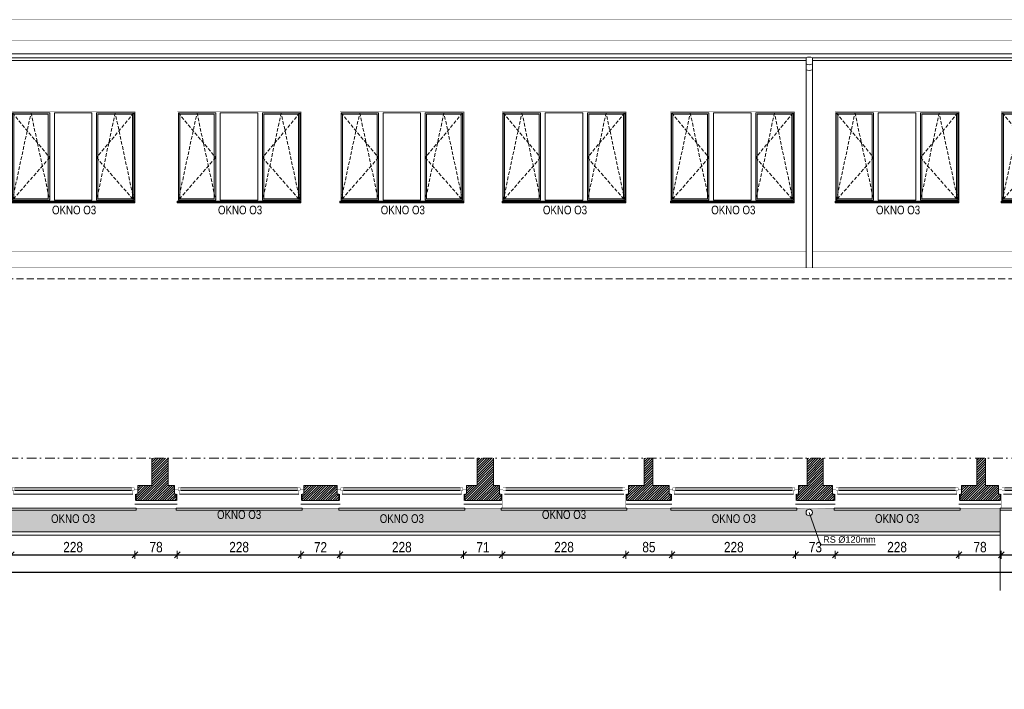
# Model space of a CAD drawing. Header units: millimetres. Extents: x 18880 to 99371, y -5529 to 27899.
# Tile 36 of 161: x 24993 to 26808, y 8044 to 9278. Entities that reach past the tile are written whole.
import ezdxf

# ---------------------------------------------------------------- set-up
doc = ezdxf.new("R2010")
doc.units = ezdxf.units.MM
doc.set_wipeout_variables(frame=1)
doc.linetypes.add('DASHED', pattern=[19.05, 12.7, -6.35])
doc.linetypes.add('Kropki i Kreski', pattern=[335.138881, 176.388884, -88.194442, 0, -70.555556])
for name, color, linetype, lineweight in [('AA_HATCH', 251, 'Continuous', 0), ('AA_IZOLACJA', 251, 'Continuous', 0), ('AA_OPIS', 2, 'Continuous', 0), ('AA_WIDOK', 254, 'Continuous', 0), ('AP wymiary', 40, 'Continuous', 0), ('K_SCIANY', 90, 'Continuous', 20)]:
    doc.layers.add(name, color=color, linetype=linetype, lineweight=lineweight)
doc.layers.add('Okna ArchiCADa', color=7, linetype='Continuous')
doc.styles.add('1', font='ARIALN.TTF')
doc.styles.add('ARIAL', font='arial.ttf')
doc.linetypes.add('STYROPIAN', pattern='A,0.000141,[1,styropian.shx,S=1,R=0,X=0,Y=0],-14.102004', length=14.102145)
doc.dimstyles.new('1_50', dxfattribs={"dimscale": 10, "dimtxt": 1.9, "dimasz": 0.005, "dimexe": 0, "dimexo": 0, "dimgap": 0.45, "dimtad": 1, "dimdec": 4, "dimrnd": 0.5, "dimdsep": 46, "dimtxsty": '1', "dimblk1": 'DIM01', "dimblk2": 'DIM01', "dimsah": 1, "dimcen": 2, "dimdle": 25, "dimse1": 1, "dimse2": 1, "dimclrd": 1, "dimclrt": 2, "dimadec": 0, "dimazin": 0, "dimtfac": 0.66665, "dimtdec": 4, "dimtix": 1, "dimtmove": 0, "dimatfit": 3, "dimldrblk": 'DIM01', "dimfxl": 0, "dimtolj": 1, "dimtzin": 0, "dimarcsym": 0})
pattern_1 = [(45, (0.4598, 414.3746), (-2.24506403, 2.24506403), [])]

# ---------------------------------------------------------------- blocks, each defined once
blk = doc.blocks.new('ZOL okno O2')
at = {"layer": 'AA_OPIS', "linetype": 'DASHED', "ltscale": 0.5}
for points in [[(22271.1, 7293.8), (22339.9, 7211.3), (22271.1, 7132.8), (22305.5, 7293.8), (22339.9, 7132.8)], [(22495.1, 7293.8), (22426.3, 7211.3), (22495.1, 7132.8), (22460.7, 7293.8), (22426.3, 7132.8)]]:
    blk.add_lwpolyline(points, dxfattribs=at)
at = {"layer": 'AA_WIDOK', "color": 255, "const_width": 0.3}
for points in [[(22269.1, 7130.8), (22269.1, 7295.8)], [(22269.1, 7295.8), (22497.1, 7295.8)], [(22497.1, 7295.8), (22497.1, 7130.8)]]:
    blk.add_lwpolyline(points, dxfattribs=at)
at = {"layer": 'AA_WIDOK'}
for points in [[(22271.1, 7132.8), (22271.1, 7293.8)], [(22271.1, 7293.8), (22339.9, 7293.8)], [(22273.6, 7135.3), (22273.6, 7291.3)], [(22273.6, 7291.3), (22337.4, 7291.3)], [(22337.4, 7291.3), (22337.4, 7135.3)], [(22339.9, 7293.8), (22339.9, 7132.8)], [(22348.5, 7132.8), (22348.5, 7293.8)], [(22348.5, 7293.8), (22417.7, 7293.8)], [(22417.7, 7293.8), (22417.7, 7132.8)], [(22426.3, 7132.8), (22426.3, 7293.8)], [(22426.3, 7293.8), (22495.1, 7293.8)], [(22428.8, 7135.3), (22428.8, 7291.3)], [(22428.8, 7291.3), (22492.6, 7291.3)], [(22492.6, 7291.3), (22492.6, 7135.3)], [(22495.1, 7293.8), (22495.1, 7132.8)], [(22497.1, 7295.8), (22497.1, 7130.2)], [(22337.4, 7135.3), (22273.6, 7135.3)], [(22492.6, 7135.3), (22428.8, 7135.3)], [(22339.9, 7132.8), (22271.1, 7132.8)], [(22417.7, 7132.8), (22348.5, 7132.8)], [(22495.1, 7132.8), (22426.3, 7132.8)], [(22497.1, 7130), (22497.1, 7130.2)]]:
    blk.add_lwpolyline(points, dxfattribs=at)
at = {"layer": 'AA_WIDOK', "color": 4}
for points in [[(22497.1, 7130.8), (22269.1, 7130.8)], [(22269.1, 7128.3), (22269.1, 7130.8)], [(22269.1, 7130.2), (22269.1, 7130)], [(22269.1, 7130), (22497.1, 7130)], [(22269.1, 7128.3), (22497.1, 7128.3)], [(22269.1, 7127.8), (22269.1, 7128.3)], [(22269.1, 7127.8), (22497.1, 7127.8)], [(22497.1, 7128.3), (22497.1, 7130.8)], [(22497.1, 7127.8), (22497.1, 7128.3)]]:
    blk.add_lwpolyline(points, dxfattribs=at)
at = {"layer": 'AA_OPIS', "insert": (22384.9, 7122.8), "char_height": 16, "width": 300, "attachment_point": 2, "style": 'ARIAL'}
blk.add_mtext('{\\W0.8;OKNO O3}', dxfattribs=at)
blk = doc.blocks.new('O1 rozwierane 12_23')
at = {"layer": 'AA_IZOLACJA', "linetype": 'STYROPIAN', "ltscale": 0.2}
for points in [[(-1135, 120), (-1135, 0)], [(1165, 120), (1165, 0)]]:
    blk.add_lwpolyline(points, dxfattribs=at)
at = {"layer": 'AA_WIDOK', "color": 4}
blk.add_lwpolyline([(-1145, 260), (-1145, 300), (1175, 300), (1175, 260)], dxfattribs=at)
at = {"layer": 'AA_WIDOK', "linetype": 'DASHED', "ltscale": 0.5}
blk.add_lwpolyline([(-1145, 260), (1175, 260)], dxfattribs=at)
at = {"layer": 'AA_WIDOK', "const_width": 3}
for points in [[(-1125, 260), (-1125, 0)], [(1155, 260), (1155, 0)]]:
    blk.add_lwpolyline(points, dxfattribs=at)
at = {"color": 4}
blk.add_wipeout([(1090, -115), (1090, -65), (1115, -65), (1115, 0), (-1085, 0), (-1085, -65), (-1060, -65), (-1060, -115)], dxfattribs=at).dxf.layer = 'AA_WIDOK'
at = {"layer": 'AA_WIDOK', "color": 4, "const_width": 3}
for points in [[(-1085, 0), (-1175, 0)], [(-1175, 0), (-1175, -90)], [(-1085, -65), (-1085, 0)], [(1205, 0), (1115, 0)], [(1115, 0), (1115, -65)], [(1205, -90), (1205, 0)], [(-1175, -90), (-1110, -90)], [(-1110, -90), (-1110, -65)], [(-1110, -65), (-1085, -65)], [(-1060, -65), (-1110, -65)], [(-1110, -65), (-1110, -115)], [(-1110, -115), (-1060, -115)], [(-1060, -115), (-1060, -65)], [(-1060, -80), (1090, -80)], [(-1060, -90), (1090, -90)], [(-1060, -100), (1090, -100)], [(1140, -65), (1090, -65)], [(1090, -65), (1090, -115)], [(1090, -115), (1140, -115)], [(1115, -65), (1140, -65)], [(1140, -65), (1140, -90)], [(1140, -115), (1140, -65)], [(1140, -90), (1205, -90)]]:
    blk.add_lwpolyline(points, dxfattribs=at)
at = {"layer": 'AA_WIDOK', "color": 4}
for points in [[(1115, 0), (-1085, 0)], [(-1060, -65), (1090, -65)], [(-1060, -115), (1090, -115)], [(-1060, -115), (1090, -115)]]:
    blk.add_lwpolyline(points, dxfattribs=at)
blk = doc.blocks.new('DIM01')
at = {"color": 2}
blk.add_line((-106, -106), (106, 106), dxfattribs=at)
blk.add_line((0, -150), (0, 150))
blk = doc.blocks.new('*D672')
at = {"layer": 'AP wymiary', "color": 1, "lineweight": -2, "transparency": 16777216}
blk.add_line((24977.8, 8291.7), (25205.7, 8291.7), dxfattribs=at)
at = {"layer": 'Defpoints', "color": 0, "transparency": 16777216}
for p in [(24977.7, 8381.3), (25205.7, 8384.9), (25205.7, 8291.7)]:
    blk.add_point(p, dxfattribs=at)
at = {"layer": 'AP wymiary', "color": 1, "lineweight": -2, "transparency": 16777216, "xscale": 0.05, "yscale": 0.05, "zscale": 0.05, "rotation": 180}
blk.add_blockref('DIM01', (24977.7, 8291.7), dxfattribs=at)
at = {"layer": 'AP wymiary', "color": 1, "lineweight": -2, "transparency": 16777216, "xscale": 0.05, "yscale": 0.05, "zscale": 0.05}
blk.add_blockref('DIM01', (25205.7, 8291.7), dxfattribs=at)
at = {"layer": 'AP wymiary', "color": 2, "transparency": 16777216, "insert": (25091.7, 8305.9), "char_height": 19, "attachment_point": 5, "style": '1'}
blk.add_mtext('\\A1;228', dxfattribs=at)
blk = doc.blocks.new('*D673')
at = {"layer": 'AP wymiary', "color": 1, "lineweight": -2, "transparency": 16777216}
blk.add_line((25205.8, 8291.7), (25283.7, 8291.7), dxfattribs=at)
at = {"layer": 'Defpoints', "color": 0, "transparency": 16777216}
for p in [(25205.7, 8384.9), (25283.7, 8377.9), (25283.7, 8291.7)]:
    blk.add_point(p, dxfattribs=at)
at = {"layer": 'AP wymiary', "color": 1, "lineweight": -2, "transparency": 16777216, "xscale": 0.05, "yscale": 0.05, "zscale": 0.05, "rotation": 180}
blk.add_blockref('DIM01', (25205.7, 8291.7), dxfattribs=at)
at = {"layer": 'AP wymiary', "color": 1, "lineweight": -2, "transparency": 16777216, "xscale": 0.05, "yscale": 0.05, "zscale": 0.05}
blk.add_blockref('DIM01', (25283.7, 8291.7), dxfattribs=at)
at = {"layer": 'AP wymiary', "color": 2, "transparency": 16777216, "insert": (25244.7, 8305.9), "char_height": 19, "attachment_point": 5, "style": '1'}
blk.add_mtext('\\A1;78', dxfattribs=at)
blk = doc.blocks.new('*D674')
at = {"layer": 'AP wymiary', "color": 1, "lineweight": -2, "transparency": 16777216}
blk.add_line((25283.8, 8291.7), (25511.7, 8291.7), dxfattribs=at)
at = {"layer": 'Defpoints', "color": 0, "transparency": 16777216}
for p in [(25283.7, 8377.9), (25511.7, 8377.9), (25511.7, 8291.7)]:
    blk.add_point(p, dxfattribs=at)
at = {"layer": 'AP wymiary', "color": 1, "lineweight": -2, "transparency": 16777216, "xscale": 0.05, "yscale": 0.05, "zscale": 0.05, "rotation": 180}
blk.add_blockref('DIM01', (25283.7, 8291.7), dxfattribs=at)
at = {"layer": 'AP wymiary', "color": 1, "lineweight": -2, "transparency": 16777216, "xscale": 0.05, "yscale": 0.05, "zscale": 0.05}
blk.add_blockref('DIM01', (25511.7, 8291.7), dxfattribs=at)
at = {"layer": 'AP wymiary', "color": 2, "transparency": 16777216, "insert": (25397.7, 8305.9), "char_height": 19, "attachment_point": 5, "style": '1'}
blk.add_mtext('\\A1;228', dxfattribs=at)
blk = doc.blocks.new('*D675')
at = {"layer": 'AP wymiary', "color": 1, "lineweight": -2, "transparency": 16777216}
blk.add_line((25511.8, 8291.7), (25583.7, 8291.7), dxfattribs=at)
at = {"layer": 'Defpoints', "color": 0, "transparency": 16777216}
for p in [(25511.7, 8377.9), (25583.7, 8377.9), (25583.7, 8291.7)]:
    blk.add_point(p, dxfattribs=at)
at = {"layer": 'AP wymiary', "color": 1, "lineweight": -2, "transparency": 16777216, "xscale": 0.05, "yscale": 0.05, "zscale": 0.05, "rotation": 180}
blk.add_blockref('DIM01', (25511.7, 8291.7), dxfattribs=at)
at = {"layer": 'AP wymiary', "color": 1, "lineweight": -2, "transparency": 16777216, "xscale": 0.05, "yscale": 0.05, "zscale": 0.05}
blk.add_blockref('DIM01', (25583.7, 8291.7), dxfattribs=at)
at = {"layer": 'AP wymiary', "color": 2, "transparency": 16777216, "insert": (25547.7, 8305.7), "char_height": 19, "attachment_point": 5, "style": '1'}
blk.add_mtext('\\A1;72', dxfattribs=at)
blk = doc.blocks.new('*D676')
at = {"layer": 'AP wymiary', "color": 1, "lineweight": -2, "transparency": 16777216}
blk.add_line((25583.8, 8291.7), (25811.7, 8291.7), dxfattribs=at)
at = {"layer": 'Defpoints', "color": 0, "transparency": 16777216}
for p in [(25583.7, 8377.9), (25811.7, 8377.9), (25811.7, 8291.7)]:
    blk.add_point(p, dxfattribs=at)
at = {"layer": 'AP wymiary', "color": 1, "lineweight": -2, "transparency": 16777216, "xscale": 0.05, "yscale": 0.05, "zscale": 0.05, "rotation": 180}
blk.add_blockref('DIM01', (25583.7, 8291.7), dxfattribs=at)
at = {"layer": 'AP wymiary', "color": 1, "lineweight": -2, "transparency": 16777216, "xscale": 0.05, "yscale": 0.05, "zscale": 0.05}
blk.add_blockref('DIM01', (25811.7, 8291.7), dxfattribs=at)
at = {"layer": 'AP wymiary', "color": 2, "transparency": 16777216, "insert": (25697.7, 8305.9), "char_height": 19, "attachment_point": 5, "style": '1'}
blk.add_mtext('\\A1;228', dxfattribs=at)
blk = doc.blocks.new('*D677')
at = {"layer": 'AP wymiary', "color": 1, "lineweight": -2, "transparency": 16777216}
blk.add_line((25811.8, 8291.7), (25882.7, 8291.7), dxfattribs=at)
at = {"layer": 'Defpoints', "color": 0, "transparency": 16777216}
for p in [(25811.7, 8377.9), (25882.7, 8377.9), (25882.7, 8291.7)]:
    blk.add_point(p, dxfattribs=at)
at = {"layer": 'AP wymiary', "color": 1, "lineweight": -2, "transparency": 16777216, "xscale": 0.05, "yscale": 0.05, "zscale": 0.05, "rotation": 180}
blk.add_blockref('DIM01', (25811.7, 8291.7), dxfattribs=at)
at = {"layer": 'AP wymiary', "color": 1, "lineweight": -2, "transparency": 16777216, "xscale": 0.05, "yscale": 0.05, "zscale": 0.05}
blk.add_blockref('DIM01', (25882.7, 8291.7), dxfattribs=at)
at = {"layer": 'AP wymiary', "color": 2, "transparency": 16777216, "insert": (25847.2, 8305.7), "char_height": 19, "attachment_point": 5, "style": '1'}
blk.add_mtext('\\A1;71', dxfattribs=at)
blk = doc.blocks.new('*D678')
at = {"layer": 'AP wymiary', "color": 1, "lineweight": -2, "transparency": 16777216}
blk.add_line((25882.8, 8291.7), (26110.7, 8291.7), dxfattribs=at)
at = {"layer": 'Defpoints', "color": 0, "transparency": 16777216}
for p in [(25882.7, 8377.9), (26110.7, 8382.2), (26110.7, 8291.7)]:
    blk.add_point(p, dxfattribs=at)
at = {"layer": 'AP wymiary', "color": 1, "lineweight": -2, "transparency": 16777216, "xscale": 0.05, "yscale": 0.05, "zscale": 0.05, "rotation": 180}
blk.add_blockref('DIM01', (25882.7, 8291.7), dxfattribs=at)
at = {"layer": 'AP wymiary', "color": 1, "lineweight": -2, "transparency": 16777216, "xscale": 0.05, "yscale": 0.05, "zscale": 0.05}
blk.add_blockref('DIM01', (26110.7, 8291.7), dxfattribs=at)
at = {"layer": 'AP wymiary', "color": 2, "transparency": 16777216, "insert": (25996.7, 8305.9), "char_height": 19, "attachment_point": 5, "style": '1'}
blk.add_mtext('\\A1;228', dxfattribs=at)
blk = doc.blocks.new('*D679')
at = {"layer": 'AP wymiary', "color": 1, "lineweight": -2, "transparency": 16777216}
blk.add_line((26110.8, 8291.7), (26195.7, 8291.7), dxfattribs=at)
at = {"layer": 'Defpoints', "color": 0, "transparency": 16777216}
for p in [(26110.7, 8382.2), (26195.7, 8384.9), (26195.7, 8291.7)]:
    blk.add_point(p, dxfattribs=at)
at = {"layer": 'AP wymiary', "color": 1, "lineweight": -2, "transparency": 16777216, "xscale": 0.05, "yscale": 0.05, "zscale": 0.05, "rotation": 180}
blk.add_blockref('DIM01', (26110.7, 8291.7), dxfattribs=at)
at = {"layer": 'AP wymiary', "color": 1, "lineweight": -2, "transparency": 16777216, "xscale": 0.05, "yscale": 0.05, "zscale": 0.05}
blk.add_blockref('DIM01', (26195.7, 8291.7), dxfattribs=at)
at = {"layer": 'AP wymiary', "color": 2, "transparency": 16777216, "insert": (26153.2, 8305.9), "char_height": 19, "attachment_point": 5, "style": '1'}
blk.add_mtext('\\A1;85', dxfattribs=at)
blk = doc.blocks.new('*D680')
at = {"layer": 'AP wymiary', "color": 1, "lineweight": -2, "transparency": 16777216}
blk.add_line((26195.8, 8291.7), (26423.7, 8291.7), dxfattribs=at)
at = {"layer": 'Defpoints', "color": 0, "transparency": 16777216}
for p in [(26195.7, 8384.9), (26423.7, 8383.5), (26423.7, 8291.7)]:
    blk.add_point(p, dxfattribs=at)
at = {"layer": 'AP wymiary', "color": 1, "lineweight": -2, "transparency": 16777216, "xscale": 0.05, "yscale": 0.05, "zscale": 0.05, "rotation": 180}
blk.add_blockref('DIM01', (26195.7, 8291.7), dxfattribs=at)
at = {"layer": 'AP wymiary', "color": 1, "lineweight": -2, "transparency": 16777216, "xscale": 0.05, "yscale": 0.05, "zscale": 0.05}
blk.add_blockref('DIM01', (26423.7, 8291.7), dxfattribs=at)
at = {"layer": 'AP wymiary', "color": 2, "transparency": 16777216, "insert": (26309.7, 8305.9), "char_height": 19, "attachment_point": 5, "style": '1'}
blk.add_mtext('\\A1;228', dxfattribs=at)
blk = doc.blocks.new('*D681')
at = {"layer": 'AP wymiary', "color": 1, "lineweight": -2, "transparency": 16777216}
blk.add_line((26423.8, 8291.7), (26496.7, 8291.7), dxfattribs=at)
at = {"layer": 'Defpoints', "color": 0, "transparency": 16777216}
for p in [(26423.7, 8383.5), (26496.7, 8384.9), (26496.7, 8291.7)]:
    blk.add_point(p, dxfattribs=at)
at = {"layer": 'AP wymiary', "color": 1, "lineweight": -2, "transparency": 16777216, "xscale": 0.05, "yscale": 0.05, "zscale": 0.05, "rotation": 180}
blk.add_blockref('DIM01', (26423.7, 8291.7), dxfattribs=at)
at = {"layer": 'AP wymiary', "color": 1, "lineweight": -2, "transparency": 16777216, "xscale": 0.05, "yscale": 0.05, "zscale": 0.05}
blk.add_blockref('DIM01', (26496.7, 8291.7), dxfattribs=at)
at = {"layer": 'AP wymiary', "color": 2, "transparency": 16777216, "insert": (26460.2, 8305.9), "char_height": 19, "attachment_point": 5, "style": '1'}
blk.add_mtext('\\A1;73', dxfattribs=at)
blk = doc.blocks.new('*D682')
at = {"layer": 'AP wymiary', "color": 1, "lineweight": -2, "transparency": 16777216}
blk.add_line((26496.8, 8291.7), (26724.7, 8291.7), dxfattribs=at)
at = {"layer": 'Defpoints', "color": 0, "transparency": 16777216}
for p in [(26496.7, 8384.9), (26724.7, 8384.9), (26724.7, 8291.7)]:
    blk.add_point(p, dxfattribs=at)
at = {"layer": 'AP wymiary', "color": 1, "lineweight": -2, "transparency": 16777216, "xscale": 0.05, "yscale": 0.05, "zscale": 0.05, "rotation": 180}
blk.add_blockref('DIM01', (26496.7, 8291.7), dxfattribs=at)
at = {"layer": 'AP wymiary', "color": 1, "lineweight": -2, "transparency": 16777216, "xscale": 0.05, "yscale": 0.05, "zscale": 0.05}
blk.add_blockref('DIM01', (26724.7, 8291.7), dxfattribs=at)
at = {"layer": 'AP wymiary', "color": 2, "transparency": 16777216, "insert": (26610.7, 8305.9), "char_height": 19, "attachment_point": 5, "style": '1'}
blk.add_mtext('\\A1;228', dxfattribs=at)
blk = doc.blocks.new('*D683')
at = {"layer": 'AP wymiary', "color": 1, "lineweight": -2, "transparency": 16777216}
blk.add_line((26724.8, 8291.7), (26802.7, 8291.7), dxfattribs=at)
at = {"layer": 'Defpoints', "color": 0, "transparency": 16777216}
for p in [(26724.7, 8384.9), (26802.7, 8381.6), (26802.7, 8291.7)]:
    blk.add_point(p, dxfattribs=at)
at = {"layer": 'AP wymiary', "color": 1, "lineweight": -2, "transparency": 16777216, "xscale": 0.05, "yscale": 0.05, "zscale": 0.05, "rotation": 180}
blk.add_blockref('DIM01', (26724.7, 8291.7), dxfattribs=at)
at = {"layer": 'AP wymiary', "color": 1, "lineweight": -2, "transparency": 16777216, "xscale": 0.05, "yscale": 0.05, "zscale": 0.05}
blk.add_blockref('DIM01', (26802.7, 8291.7), dxfattribs=at)
at = {"layer": 'AP wymiary', "color": 2, "transparency": 16777216, "insert": (26763.7, 8305.9), "char_height": 19, "attachment_point": 5, "style": '1'}
blk.add_mtext('\\A1;78', dxfattribs=at)
blk = doc.blocks.new('*D684')
at = {"layer": 'AP wymiary', "color": 1, "lineweight": -2, "transparency": 16777216}
blk.add_line((26802.8, 8291.7), (27030.7, 8291.7), dxfattribs=at)
at = {"layer": 'Defpoints', "color": 0, "transparency": 16777216}
for p in [(26802.7, 8381.6), (27030.7, 8384.9), (27030.7, 8291.7)]:
    blk.add_point(p, dxfattribs=at)
at = {"layer": 'AP wymiary', "color": 1, "lineweight": -2, "transparency": 16777216, "xscale": 0.05, "yscale": 0.05, "zscale": 0.05, "rotation": 180}
blk.add_blockref('DIM01', (26802.7, 8291.7), dxfattribs=at)
at = {"layer": 'AP wymiary', "color": 1, "lineweight": -2, "transparency": 16777216, "xscale": 0.05, "yscale": 0.05, "zscale": 0.05}
blk.add_blockref('DIM01', (27030.7, 8291.7), dxfattribs=at)
at = {"layer": 'AP wymiary', "color": 2, "transparency": 16777216, "insert": (26916.7, 8305.9), "char_height": 19, "attachment_point": 5, "style": '1'}
blk.add_mtext('\\A1;228', dxfattribs=at)
blk = doc.blocks.new('*D694')
at = {"layer": 'AP wymiary', "color": 1, "lineweight": -2, "transparency": 16777216}
blk.add_line((21665.8, 8259.7), (27771.7, 8259.7), dxfattribs=at)
at = {"layer": 'Defpoints', "color": 0, "transparency": 16777216}
for p in [(21665.7, 8331.8), (27771.7, 8338.1), (27771.7, 8259.7)]:
    blk.add_point(p, dxfattribs=at)
at = {"layer": 'AP wymiary', "color": 1, "lineweight": -2, "transparency": 16777216, "xscale": 0.05, "yscale": 0.05, "zscale": 0.05, "rotation": 180}
blk.add_blockref('DIM01', (21665.7, 8259.7), dxfattribs=at)
at = {"layer": 'AP wymiary', "color": 1, "lineweight": -2, "transparency": 16777216, "xscale": 0.05, "yscale": 0.05, "zscale": 0.05}
blk.add_blockref('DIM01', (27771.7, 8259.7), dxfattribs=at)
at = {"layer": 'AP wymiary', "color": 2, "transparency": 16777216, "insert": (24718.7, 8273.9), "char_height": 19, "attachment_point": 5, "style": '1'}
blk.add_mtext('\\A1;6106', dxfattribs=at)

msp = doc.modelspace()

# ---------------------------------------------------------------- hatches: boundary and pattern name
at = {"layer": 'AA_HATCH'}
h = msp.add_hatch(dxfattribs=at)
h.set_pattern_fill('ANSI31', color=256)
h.set_pattern_definition(pattern_1)
h.paths.add_polyline_path([(24045.74106, 8412.88776), (24045.74106, 8419.88776), (24028.74106, 8419.88776), (24028.74106, 8694.88776), (24028.74106, 8769.88776), (24012.74106, 8769.88776), (24012.74106, 8694.88776), (24000.74106, 8694.88776), (24000.74106, 8685.88776), (24000.74106, 8678.88776), (24000.74106, 8666.88776), (24000.74106, 8391.88776), (24048.74106, 8391.88776), (24048.74106, 8403.88776), (24045.74106, 8403.88776)])
h.paths.add_polyline_path([(24356.74106, 8412.88776), (24356.74106, 8419.88776), (24321.74106, 8419.88776), (24321.74106, 8469.88776), (24305.74106, 8469.88776), (24305.74106, 8419.88776), (24283.74106, 8419.88776), (24283.74106, 8412.88776), (24283.74106, 8403.88776), (24280.74106, 8403.88776), (24280.74106, 8391.88776), (24359.74106, 8391.88776), (24359.74106, 8403.88776), (24356.74106, 8403.88776)])
h.paths.add_polyline_path([(24667.74106, 8412.88776), (24667.74106, 8419.88776), (24624.74106, 8419.88776), (24624.74106, 8469.88776), (24594.74106, 8469.88776), (24594.74106, 8419.88776), (24594.74106, 8412.88776), (24594.74106, 8403.88776), (24591.74106, 8403.88776), (24591.74106, 8391.88776), (24670.74106, 8391.88776), (24670.74106, 8403.88776), (24667.74106, 8403.88776)])
h.paths.add_polyline_path([(24975.74106, 8403.88776), (24972.74106, 8403.88776), (24972.74106, 8412.88776), (24972.74106, 8419.88776), (24955.74106, 8419.88776), (24955.74106, 8469.88776), (24939.74106, 8469.88776), (24939.74106, 8419.88776), (24905.74106, 8419.88776), (24905.74106, 8412.88776), (24905.74106, 8403.88776), (24902.74106, 8403.88776), (24902.74106, 8391.88776), (24975.74106, 8391.88776)])
h.paths.add_polyline_path([(25278.74106, 8412.88776), (25278.74106, 8419.88776), (25266.74106, 8419.88776), (25266.74106, 8469.88776), (25236.74106, 8469.88776), (25236.74106, 8419.88776), (25210.74106, 8419.88776), (25210.74106, 8412.88776), (25210.74106, 8403.88776), (25207.74106, 8403.88776), (25207.74106, 8391.88776), (25236.74106, 8391.88776), (25266.74106, 8391.88776), (25281.74106, 8391.88776), (25281.74106, 8403.88776), (25278.74106, 8403.88776)])
h.paths.add_polyline_path([(25578.74106, 8412.88776), (25578.74106, 8419.88776), (25516.74106, 8419.88776), (25516.74106, 8412.88776), (25516.74106, 8403.88776), (25513.74106, 8403.88776), (25513.74106, 8391.88776), (25581.74106, 8391.88776), (25581.74106, 8403.88776), (25578.74106, 8403.88776)])
h.paths.add_polyline_path([(25877.74106, 8412.88776), (25877.74106, 8419.88776), (25866.74106, 8419.88776), (25866.74106, 8469.88776), (25836.74106, 8469.88776), (25836.74106, 8419.88776), (25816.74106, 8419.88776), (25816.74106, 8412.88776), (25816.74106, 8403.88776), (25813.74106, 8403.88776), (25813.74106, 8391.88776), (25836.74106, 8391.88776), (25866.74106, 8391.88776), (25880.74106, 8391.88776), (25880.74106, 8403.88776), (25877.74106, 8403.88776)])
h = msp.add_hatch(dxfattribs=at)
h.set_pattern_fill('ANSI31', color=256)
h.set_pattern_definition(pattern_1)
h.paths.add_polyline_path([(26193.74106, 8403.88776), (26190.74106, 8403.88776), (26190.74106, 8412.88776), (26190.74106, 8419.88776), (26160.74106, 8419.88776), (26160.74106, 8469.88776), (26144.74106, 8469.88776), (26144.74106, 8419.88776), (26115.74106, 8419.88776), (26115.74106, 8412.88776), (26115.74106, 8403.88776), (26112.74106, 8403.88776), (26112.74106, 8391.88776), (26193.74106, 8391.88776)])
h.paths.add_polyline_path([(26491.74106, 8412.88776), (26491.74106, 8419.88776), (26474.74106, 8419.88776), (26474.74106, 8469.88776), (26444.74106, 8469.88776), (26444.74106, 8419.88776), (26428.74106, 8419.88776), (26428.74106, 8412.88776), (26428.74106, 8403.88776), (26425.74106, 8403.88776), (26425.74106, 8391.88776), (26444.74106, 8391.88776), (26474.74106, 8391.88776), (26494.74106, 8391.88776), (26494.74106, 8403.88776), (26491.74106, 8403.88776)])
h.paths.add_polyline_path([(26797.74106, 8412.88776), (26797.74106, 8419.88776), (26773.74106, 8419.88776), (26773.74106, 8469.88776), (26757.74106, 8469.88776), (26757.74106, 8419.88776), (26729.74106, 8419.88776), (26729.74106, 8412.88776), (26729.74106, 8403.88776), (26726.74106, 8403.88776), (26726.74106, 8391.88776), (26800.74106, 8391.88776), (26800.74106, 8403.88776), (26797.74106, 8403.88776)])
h.paths.add_polyline_path([(27098.74106, 8412.88776), (27098.74106, 8419.88776), (27084.74106, 8419.88776), (27084.74106, 8469.88776), (27054.74106, 8469.88776), (27054.74106, 8419.88776), (27035.74106, 8419.88776), (27035.74106, 8412.88776), (27035.74106, 8403.88776), (27032.74106, 8403.88776), (27032.74106, 8391.88776), (27054.74106, 8391.88776), (27084.74106, 8391.88776), (27101.74106, 8391.88776), (27101.74106, 8403.88776), (27098.74106, 8403.88776)])
h.paths.add_polyline_path([(27407.74106, 8412.88776), (27407.74106, 8419.88776), (27384.74106, 8419.88776), (27384.74106, 8469.88776), (27368.74106, 8469.88776), (27368.74106, 8419.88776), (27336.74106, 8419.88776), (27336.74106, 8412.88776), (27336.74106, 8403.88776), (27333.74106, 8403.88776), (27333.74106, 8391.88776), (27410.74106, 8391.88776), (27410.74106, 8403.88776), (27407.74106, 8403.88776)])
h.paths.add_polyline_path([(27703.74106, 8412.88776), (27703.74106, 8419.88776), (27697.74106, 8419.88776), (27697.74106, 8469.88776), (27667.74106, 8469.88776), (27667.74106, 8419.88776), (27645.74106, 8419.88776), (27645.74106, 8412.88776), (27645.74106, 8403.88776), (27642.74106, 8403.88776), (27642.74106, 8391.88776), (27667.74106, 8391.88776), (27697.74106, 8391.88776), (27706.74106, 8391.88776), (27706.74106, 8403.88776), (27703.74106, 8403.88776)])
h.paths.add_polyline_path([(28091.74106, 8419.88776), (28091.74106, 8469.88776), (28075.74106, 8469.88776), (28075.74106, 8419.88776), (27783.74106, 8419.88776), (27783.74106, 8412.88776), (27783.74106, 8403.88776), (27785.74106, 8403.88776), (27785.74106, 8391.88776), (27785.74106, 8352.12293), (27827.74106, 8352.12293), (27827.74106, 8391.88776), (28066.74106, 8391.88776), (28078.74106, 8391.88776), (28085.74106, 8391.88776), (28091.74106, 8391.88776), (28091.74106, 8403.38776)])
h.paths.add_polyline_path([(28130.87242, 8097.88776), (28091.74106, 8097.88776), (28085.74106, 8097.88776), (28078.74106, 8097.88776), (28066.74106, 8097.88776), (27785.74106, 8097.88776), (27785.74106, 8043.88776), (27797.74106, 8043.88776), (27797.74106, 8046.88776), (27806.74106, 8046.88776), (27827.74106, 8046.88776), (27827.74106, 8055.88776), (28130.87242, 8055.88776)])

# ---------------------------------------------------------------- linework, layer by layer
for points in [[(24000.74106, 8333.88776), (26800.74106, 8333.88776)], [(24000.74106, 8327.88776), (26800.74106, 8327.88776)]]:
    msp.add_lwpolyline(points, dxfattribs=at)
at = {"layer": 'AA_OPIS', "linetype": 'Kropki i Kreski', "ltscale": 0.1}
msp.add_lwpolyline([(28116.74106, 8469.88776), (24255.74106, 8469.88776)], dxfattribs=at)
at = {"layer": 'AA_WIDOK', "color": 9, "const_width": 0.3}
for points in [[(27961.57537, 9278.09037), (23623.09115, 9278.07971)], [(21857.09115, 9239.32207), (27792.83784, 9239.33706)], [(21857.09115, 9218.07538), (27777.59115, 9218.09037)]]:
    msp.add_lwpolyline(points, dxfattribs=at)
at = {"layer": 'AA_WIDOK', "color": 4}
for points in [[(27750.59115, 9215.04244), (21857.09115, 9215.02745)], [(26442.88626, 9208.02745), (22547.89868, 9208.02745)], [(26442.88626, 9208.02745), (26442.88626, 8820.77499)], [(27757.59115, 9208.04244), (26454.88626, 9208.02745)], [(26454.88626, 9208.02745), (26454.88626, 8820.77499)]]:
    msp.add_lwpolyline(points, dxfattribs=at)
at = {"layer": 'AA_WIDOK'}
for points in [[(22547.89868, 9203.12315), (26442.88626, 9203.12315)], [(26454.88626, 9203.10816), (27778.78613, 9203.12315)]]:
    msp.add_lwpolyline(points, dxfattribs=at)
at = {"layer": 'AA_WIDOK', "color": 4}
for points in [[(26454.88626, 9208.02745, 0.2262302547), (26442.88626, 9208.02745, -1)], [(26454.88626, 9196.69325, -0.2262302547), (26442.88626, 9196.69325, 1)], [(26454.88626, 9186.01409, -0.2262302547), (26442.88626, 9186.01409, 1)]]:
    msp.add_lwpolyline(points, format="xyb", dxfattribs=at)
at = {"layer": 'AA_WIDOK', "const_width": 0.5}
for points in [[(26442.88626, 8850.98006), (24000.59115, 8850.98006)], [(27381.35649, 8850.98006), (26454.88626, 8850.98006)]]:
    msp.add_lwpolyline(points, dxfattribs=at)
at = {"layer": 'AA_WIDOK', "color": 3, "const_width": 0.5}
msp.add_lwpolyline([(21855.09115, 8820.77499), (27773.59115, 8820.77499)], dxfattribs=at)
at = {"layer": 'AA_WIDOK', "color": 8, "linetype": 'DASHED'}
msp.add_lwpolyline([(27381.35649, 8820.77499), (27381.35649, 8800.77499), (24000.59115, 8800.77499), (24000.59115, 8820.77499)], dxfattribs=at)
at = {"layer": 'AA_WIDOK', "color": 4}
msp.add_circle((26448.88626, 8369.88776), 6, dxfattribs=at)
at = {"layer": 'K_SCIANY'}
for points in [[(25236.74106, 8469.88776), (25236.74106, 8419.88776), (25210.74106, 8419.88776), (25210.74106, 8412.88776), (25210.74106, 8403.88776), (25207.74106, 8403.88776), (25207.74106, 8391.88776), (25236.74106, 8391.88776), (25266.74106, 8391.88776), (25281.74106, 8391.88776), (25281.74106, 8403.88776), (25278.74106, 8403.88776), (25278.74106, 8412.88776), (25278.74106, 8419.88776), (25266.74106, 8419.88776), (25266.74106, 8469.88776)], [(25836.74106, 8469.88776), (25836.74106, 8419.88776), (25816.74106, 8419.88776), (25816.74106, 8412.88776), (25816.74106, 8403.88776), (25813.74106, 8403.88776), (25813.74106, 8391.88776), (25836.74106, 8391.88776), (25866.74106, 8391.88776), (25880.74106, 8391.88776), (25880.74106, 8403.88776), (25877.74106, 8403.88776), (25877.74106, 8412.88776), (25877.74106, 8419.88776), (25866.74106, 8419.88776), (25866.74106, 8469.88776)], [(26144.74106, 8469.88776), (26144.74106, 8419.88776), (26115.74106, 8419.88776), (26115.74106, 8412.88776), (26115.74106, 8403.88776), (26112.74106, 8403.88776), (26112.74106, 8391.88776), (26193.74106, 8391.88776), (26193.74106, 8403.88776), (26190.74106, 8403.88776), (26190.74106, 8412.88776), (26190.74106, 8419.88776), (26160.74106, 8419.88776), (26160.74106, 8469.88776)], [(26444.74106, 8469.88776), (26444.74106, 8419.88776), (26428.74106, 8419.88776), (26428.74106, 8412.88776), (26428.74106, 8403.88776), (26425.74106, 8403.88776), (26425.74106, 8391.88776), (26444.74106, 8391.88776), (26474.74106, 8391.88776), (26494.74106, 8391.88776), (26494.74106, 8403.88776), (26491.74106, 8403.88776), (26491.74106, 8412.88776), (26491.74106, 8419.88776), (26474.74106, 8419.88776), (26474.74106, 8469.88776)], [(26757.74106, 8469.88776), (26757.74106, 8419.88776), (26729.74106, 8419.88776), (26729.74106, 8412.88776), (26729.74106, 8403.88776), (26726.74106, 8403.88776), (26726.74106, 8391.88776), (26800.74106, 8391.88776), (26800.74106, 8403.88776), (26797.74106, 8403.88776), (26797.74106, 8412.88776), (26797.74106, 8419.88776), (26773.74106, 8419.88776), (26773.74106, 8469.88776)]]:
    msp.add_lwpolyline(points, dxfattribs=at)
msp.add_lwpolyline([(25516.74106, 8419.88776), (25516.74106, 8412.88776), (25516.74106, 8403.88776), (25513.74106, 8403.88776), (25513.74106, 8391.88776), (25581.74106, 8391.88776), (25581.74106, 8403.88776), (25578.74106, 8403.88776), (25578.74106, 8412.88776), (25578.74106, 8419.88776)], close=True, dxfattribs=at)

# ---------------------------------------------------------------- block references
for p in [(2708.60973, 1812.64789), (3014.60973, 1812.64789), (3314.60973, 1812.64789), (3613.60973, 1812.64789), (3923.9236, 1812.64789), (4227.60973, 1812.64789), (4533.60973, 1812.64789)]:
    msp.add_blockref('ZOL okno O2', p)

# ---------------------------------------------------------------- texts
at = {"layer": 'AA_OPIS', "insert": (26474.50443, 8326.03072), "char_height": 12, "width": 1647.7118816, "attachment_point": 1, "style": 'ARIAL'}
msp.add_mtext('RS %%C120mm', dxfattribs=at)

# ---------------------------------------------------------------- dimensions: what is measured, and where the dimension line sits
at = {"layer": 'AP wymiary'}
dim = msp.add_linear_dim(base=(27771.74106, 8259.73534), p1=(21665.74106, 8331.77728), p2=(27771.74106, 8338.12293), dimstyle='1_50', dxfattribs=at)
dim.commit()
dim.dimension.update_dxf_attribs({"geometry": '*D694', "text_midpoint": (24718.74106, 8273.93623)})

# ---------------------------------------------------------------- next in the draw order: block references
at = {"layer": 'Okna ArchiCADa', "linetype": 'Continuous', "xscale": -0.1, "yscale": 0.1, "zscale": 0.1, "rotation": 180}
for p in [(25090.24106, 8403.88776), (25396.24106, 8403.88776), (25696.24106, 8403.88776), (25995.24106, 8403.88776), (26308.24106, 8403.88776), (26609.24106, 8403.88776), (26915.24106, 8403.88776)]:
    msp.add_blockref('O1 rozwierane 12_23', p, dxfattribs=at)

# ---------------------------------------------------------------- next in the draw order: hatches: boundary and pattern name
at = {"layer": 'AA_HATCH'}
h = msp.add_hatch(dxfattribs=at)
h.set_pattern_fill('AR-CONC', color=256, scale=0.1)
h.set_pattern_definition([(50, (0.46, 164.375), (18.218467, -1.5939086), [1.905, -20.955]), (355, (0.46, 164.375), (-3.524342, 19.105685), [1.524, -16.764058]), (100.451445, (1.978, 164.242), (14.694125, 17.511775), [1.619001, -17.809024]), (46.1842, (0.46, 169.455), (27.107904, -4.204233), [2.8575, -31.4325]), (96.63556, (2.72, 169.104), (23.740413, 24.742612), [2.428502, -26.71356]), (351.18415, (0.46, 169.455), (23.740413, 24.742612), [2.285997, -25.145973]), (21, (3, 168.185), (15.161439, -10.22652), [1.905, -20.955]), (326, (3, 168.185), (6.180203, 18.418797), [1.524, -16.764]), (71.451445, (4.263, 167.332), (21.341642, 8.192277), [1.619001, -17.808994]), (37.5, (0.46, 164.3746), (0.3088603, 8.4555039), [0, -16.5608, 0, -17.018, 0, -16.8275]), (7.5, (0.46, 164.375), (6.6819663, 10.0180575), [0, -9.7028, 0, -16.1798, 0, -6.4135]), (327.5, (-5.2044, 164.3746), (13.5590595, -0.5728744), [0, -6.35, 0, -19.812, 0, -26.289]), (317.5, (-7.744, 164.375), (14.812918, 2.542649), [0, -8.255, 0, -13.1572, 0, -18.669])])
h.paths.add_polyline_path([(26800.74106, 8377.88776), (26726.74106, 8377.88776), (26726.74106, 8373.88776), (26494.74106, 8373.88776), (26494.74106, 8377.88776), (26448.88626, 8375.88776, -0.4142135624), (26454.88626, 8369.88776, -0.3185162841), (26450.8723, 8364.22599), (26461.51437, 8333.88776), (26800.74106, 8333.88776)])
h.paths.add_polyline_path([(26450.8723, 8364.22599, -0.5168565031), (26442.88626, 8369.88776, -0.4142135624), (26448.88626, 8375.88776), (26425.74106, 8377.72869), (26425.74106, 8373.88776), (26193.74106, 8373.88776), (26193.74106, 8377.88776), (26112.74106, 8377.88776), (26112.74106, 8373.88776), (25880.74106, 8373.88776), (25880.74106, 8377.88776), (25813.74106, 8377.88776), (25813.74106, 8373.88776), (25581.74106, 8373.88776), (25581.74106, 8377.88776), (25513.74106, 8377.88776), (25513.74106, 8373.88776), (25281.74106, 8373.88776), (25281.74106, 8377.88776), (25207.74106, 8377.88776), (25207.74106, 8373.88776), (24975.74106, 8373.88776), (24975.74106, 8377.88776), (24902.74106, 8377.88776), (24902.74106, 8373.88776), (24670.74106, 8373.88776), (24670.74106, 8377.88776), (24591.74106, 8377.88776), (24591.74106, 8373.88776), (24359.74106, 8373.88776), (24359.74106, 8377.88776), (24280.74106, 8377.88776), (24280.74106, 8373.88776), (24048.74106, 8373.88776), (24048.74106, 8377.88776), (24000.74106, 8377.88776), (24000.74106, 8333.88776), (26461.51437, 8333.88776)])
h.paths.add_polyline_path([(26565.97489, 8341.73535), (26655.45484, 8341.73535), (26655.45484, 8374.7067), (26565.97489, 8374.7067)], flags=24)
h.paths.add_polyline_path([(26264.97489, 8341.59428), (26354.45484, 8341.59428), (26354.45484, 8374.56563), (26264.97489, 8374.56563)], flags=24)
h.paths.add_polyline_path([(25951.97489, 8348.8673), (26041.45484, 8348.8673), (26041.45484, 8381.83865), (25951.97489, 8381.83865)], flags=9)
h.paths.add_polyline_path([(25652.97489, 8341.59428), (25742.45484, 8341.59428), (25742.45484, 8374.56563), (25652.97489, 8374.56563)], flags=24)
h.paths.add_polyline_path([(25352.97489, 8348.8673), (25442.45484, 8348.8673), (25442.45484, 8381.83865), (25352.97489, 8381.83865)], flags=9)
h.paths.add_polyline_path([(25046.97489, 8341.59428), (25136.45484, 8341.59428), (25136.45484, 8374.56563), (25046.97489, 8374.56563)], flags=24)
h.paths.add_polyline_path([(24741.97489, 8348.8673), (24831.45484, 8348.8673), (24831.45484, 8381.83865), (24741.97489, 8381.83865)], flags=9)
h.paths.add_polyline_path([(24430.97489, 8348.8673), (24520.45484, 8348.8673), (24520.45484, 8381.83865), (24430.97489, 8381.83865)], flags=9)
h.paths.add_polyline_path([(24119.97489, 8348.8673), (24209.45484, 8348.8673), (24209.45484, 8381.83865), (24119.97489, 8381.83865)], flags=9)

# ---------------------------------------------------------------- next in the draw order: linework, layer by layer
msp.add_lwpolyline([(26800.74106, 8375.88776), (26800.74106, 8225.88776)], dxfattribs=at)
at = {"layer": 'AA_IZOLACJA', "linetype": 'STYROPIAN', "ltscale": 0.2}
for points in [[(25206.74106, 8391.88776), (25206.74106, 8403.88776)], [(25282.74106, 8391.88776), (25282.74106, 8403.88776)], [(25512.74106, 8391.88776), (25512.74106, 8403.88776)], [(25582.74106, 8391.88776), (25582.74106, 8403.88776)], [(25812.74106, 8391.88776), (25812.74106, 8403.88776)], [(25881.74106, 8391.88776), (25881.74106, 8403.88776)], [(26111.74106, 8391.88776), (26111.74106, 8403.88776)], [(26194.74106, 8391.88776), (26194.74106, 8403.88776)], [(26424.74106, 8391.88776), (26424.74106, 8403.88776)], [(26495.74106, 8391.88776), (26495.74106, 8403.88776)], [(26725.74106, 8391.88776), (26725.74106, 8403.88776)], [(26801.74106, 8391.88776), (26801.74106, 8403.88776)]]:
    msp.add_lwpolyline(points, dxfattribs=at)
at = {"layer": 'AA_IZOLACJA', "linetype": 'STYROPIAN', "ltscale": 1.4}
for points in [[(25205.74106, 8384.88776), (25283.74106, 8384.88776)], [(25511.74106, 8384.88776), (25583.74106, 8384.88776)], [(25811.74106, 8384.88776), (25882.74106, 8384.88776)], [(26110.74106, 8384.88776), (26195.74106, 8384.88776)], [(26423.74106, 8384.88776), (26496.74106, 8384.88776)], [(26724.74106, 8384.88776), (26802.74106, 8384.88776)]]:
    msp.add_lwpolyline(points, dxfattribs=at)
at = {"layer": 'AA_OPIS', "linetype": 'Continuous'}
msp.add_lwpolyline([(26448.88626, 8369.88776), (26469.83754, 8310.16024), (26570.83878, 8310.16024)], dxfattribs=at)
at = {"layer": 'AA_WIDOK', "const_width": 0.3}
for points in [[(25205.74106, 8377.88776), (25205.74106, 8403.88776)], [(25283.74106, 8377.88776), (25283.74106, 8403.88776)], [(25511.74106, 8377.88776), (25511.74106, 8403.88776)], [(25583.74106, 8377.88776), (25583.74106, 8403.88776)], [(25811.74106, 8377.88776), (25811.74106, 8403.88776)], [(25882.74106, 8377.88776), (25882.74106, 8403.88776)], [(26110.74106, 8377.88776), (26110.74106, 8403.88776)], [(26195.74106, 8377.88776), (26195.74106, 8403.88776)], [(26423.74106, 8377.88776), (26423.74106, 8403.88776)], [(26496.74106, 8377.88776), (26496.74106, 8403.88776)], [(26724.74106, 8377.88776), (26724.74106, 8403.88776)], [(26802.74106, 8377.88776), (26802.74106, 8403.88776)], [(25205.74106, 8377.88776), (25283.74106, 8377.88776)], [(25511.74106, 8377.88776), (25583.74106, 8377.88776)], [(25811.74106, 8377.88776), (25882.74106, 8377.88776)], [(26110.74106, 8377.88776), (26195.74106, 8377.88776)], [(26423.74106, 8377.88776), (26496.74106, 8377.88776)], [(26724.74106, 8377.88776), (26802.74106, 8377.88776)]]:
    msp.add_lwpolyline(points, dxfattribs=at)

# ---------------------------------------------------------------- next in the draw order: texts
at = {"layer": 'AA_OPIS', "char_height": 16, "width": 300, "attachment_point": 2, "style": 'ARIAL'}
for insert in [(25397.74106, 8373.88776), (25996.74106, 8373.88776), (25091.74106, 8366.61474), (25697.74106, 8366.61474), (26309.74106, 8366.61474), (26610.74106, 8366.75582)]:
    msp.add_mtext('{\\W0.8;OKNO O3}', dxfattribs=dict(at, insert=insert))

# ---------------------------------------------------------------- next in the draw order: dimensions: what is measured, and where the dimension line sits
at = {"layer": 'AP wymiary'}
for base, p1, p2, picture, middle in [((25205.74106, 8291.70936), (24977.74106, 8381.25892), (25205.74106, 8384.88776), '*D672', (25091.74106, 8305.91025)), ((25283.74106, 8291.70936), (25205.74106, 8384.88776), (25283.74106, 8377.88776), '*D673', (25244.74106, 8305.91025)), ((25511.74106, 8291.70936), (25283.74106, 8377.88776), (25511.74106, 8377.88776), '*D674', (25397.74106, 8305.91025)), ((25583.74106, 8291.70936), (25511.74106, 8377.88776), (25583.74106, 8377.88776), '*D675', (25547.74106, 8305.74824)), ((25811.74106, 8291.70936), (25583.74106, 8377.88776), (25811.74106, 8377.88776), '*D676', (25697.74106, 8305.91025)), ((25882.74106, 8291.70936), (25811.74106, 8377.88776), (25882.74106, 8377.88776), '*D677', (25847.24106, 8305.74824)), ((26110.74106, 8291.70936), (25882.74106, 8377.88776), (26110.74106, 8382.18915), '*D678', (25996.74106, 8305.91025)), ((26195.74106, 8291.70936), (26110.74106, 8382.18915), (26195.74106, 8384.88776), '*D679', (26153.24106, 8305.91025)), ((26423.74106, 8291.70936), (26195.74106, 8384.88776), (26423.74106, 8383.53041), '*D680', (26309.74106, 8305.91025)), ((26496.74106, 8291.70936), (26423.74106, 8383.53041), (26496.74106, 8384.88776), '*D681', (26460.24106, 8305.91025)), ((26724.74106, 8291.70936), (26496.74106, 8384.88776), (26724.74106, 8384.88776), '*D682', (26610.74106, 8305.91025)), ((26802.74106, 8291.70936), (26724.74106, 8384.88776), (26802.74106, 8381.63784), '*D683', (26763.74106, 8305.91025)), ((27030.74106, 8291.70936), (26802.74106, 8381.63784), (27030.74106, 8384.88776), '*D684', (26916.74106, 8305.91025))]:
    dim = msp.add_linear_dim(base=base, p1=p1, p2=p2, dimstyle='1_50', override={"dimtmove": 1}, dxfattribs=at)
    dim.commit()
    dim.dimension.update_dxf_attribs({"geometry": picture, "text_midpoint": middle})

doc.saveas('drawing.dxf')
